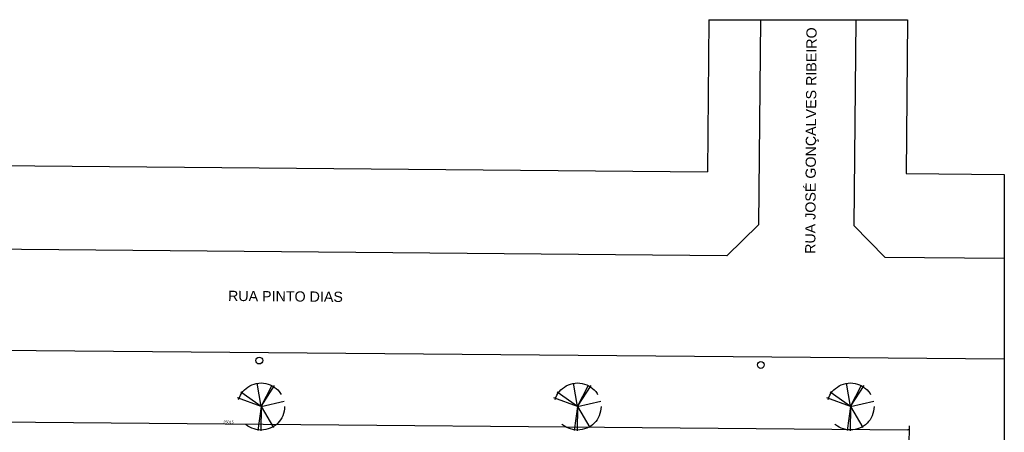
# Model space of a CAD drawing. Header units: millimetres. Extents: x -109 to 627, y -178 to 173.
# Tile 147 of 178: x 355 to 427, y -47 to -17. Entities that reach past the tile are written whole.
import ezdxf

# ---------------------------------------------------------------- set-up
doc = ezdxf.new("R2010")
doc.units = ezdxf.units.MM
doc.linetypes.add('ACAD_ISO04W100', pattern=[30, 24, -3, 0, -3])
doc.linetypes.add('TRACEJADO_P', pattern=[0.1875, 0.125, -0.0625])
for name, color, linetype in [('arvore', 74, 'Continuous'), ('BLOCOS', 3, 'Continuous'), ('FORMATO', 6, 'Continuous'), ('MEIOFIO', 2, 'Continuous')]:
    doc.layers.add(name, color=color, linetype=linetype)
doc.styles.add('GULIM', font='Gulim.ttf')
doc.styles.get("Standard").update_dxf_attribs({"font": 'arial.ttf'})
doc.dimstyles.new('GULIM-250', dxfattribs={"dimtxt": 0.2, "dimasz": 0.1, "dimexe": 0.3, "dimexo": 0, "dimgap": 0.025, "dimtad": 1, "dimdec": 0, "dimlfac": 250, "dimzin": 12, "dimdsep": 46, "dimtxsty": 'GULIM', "dimblk": 'OPEN30', "dimcen": 0, "dimclrd": 152, "dimclre": 152, "dimclrt": 152, "dimaunit": 1, "dimadec": 0, "dimazin": 0, "dimtfac": 1.875, "dimtdec": 0, "dimtmove": 2, "dimatfit": 3, "dimldrblk": 'OPEN30', "dimfxl": 0, "dimtolj": 1, "dimtzin": 12, "dimlwd": -1, "dimarcsym": 0})

# ---------------------------------------------------------------- blocks, each defined once
blk = doc.blocks.new('_Open30')
at = {"color": 0, "linetype": 'ByBlock', "lineweight": -2}
for p, q in [((-1, 0.27), (0, 0)), ((0, 0), (-1, -0.27)), ((0, 0), (-1, 0))]:
    blk.add_line(p, q, dxfattribs=at)
blk = doc.blocks.new('*D588')
at = {"color": 152, "lineweight": -2, "transparency": 16777216}
for p, q in [((319.951, -47.418), (319.964, -45.945)), ((420.008, -48.293), (420.021, -46.819))]:
    blk.add_line(p, q, dxfattribs=at)
at = {"color": 152, "transparency": 16777216}
blk.add_line((320.061, -46.246), (419.918, -47.119), dxfattribs=at)
at = {"layer": 'Defpoints', "color": 0, "transparency": 16777216}
for p in [(319.951, -47.418), (420.018, -47.119), (420.008, -48.293)]:
    blk.add_point(p, dxfattribs=at)
at = {"color": 152, "transparency": 16777216, "xscale": 0.1, "yscale": 0.1, "zscale": 0.1}
for p, rotation in [((319.962, -46.245), 179.4993539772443), ((420.018, -47.119), 359.4993539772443)]:
    blk.add_blockref('_Open30', p, dxfattribs=dict(at, rotation=rotation))
at = {"color": 152, "transparency": 16777216, "insert": (369.991, -46.557), "char_height": 0.2, "attachment_point": 5, "rotation": 359.49935, "style": 'GULIM'}
blk.add_mtext('\\A1;25015', dxfattribs=at)
blk = doc.blocks.new('A$C49980CD7')
at = {"layer": 'arvore', "linetype": 'TRACEJADO_P', "ltscale": 35}
for q in [(1.589, 3.865), (2.802, 3.692), (3.004, 3.663), (0.001, 2.654), (0.261, 3.115), (3.783, 2.394), (1.647, 0.029), (1.878, 0), (2.917, 0.26)]:
    blk.add_line((1.906, 1.961), q, dxfattribs=at)
blk.add_circle((1.906, 1.961), 1.906, dxfattribs=at)

msp = doc.modelspace()

# ---------------------------------------------------------------- linework, layer by layer
at = {"color": 1, "linetype": 'ACAD_ISO04W100', "ltscale": 15}
for p, q in [((405.293, -16.98042), (419.89282, -16.98042)), ((426.99769, -28.35292), (426.99769, -48.35369))]:
    msp.add_line(p, q, dxfattribs=at)
at = {"color": 2}
for centre in [(372.25229, -42.02954), (409.10399, -42.35155)]:
    msp.add_circle(centre, 0.25, dxfattribs=at)
at = {"layer": 'BLOCOS'}
for p, q in [((345.47617, -27.64058), (405.17665, -28.16225)), ((419.77515, -28.28981), (426.99769, -28.35292))]:
    msp.add_line(p, q, dxfattribs=at)
for points in [[(405.293, -16.98042), (405.17665, -28.16225)], [(419.89282, -16.98042), (419.77515, -28.28981)]]:
    msp.add_lwpolyline(points, dxfattribs=at)
at = {"layer": 'MEIOFIO'}
msp.add_line((313.53963, -40.9165), (426.99769, -41.90791), dxfattribs=at)
for points in [[(409.09321, -16.98042), (408.93646, -32.04525), (406.61261, -34.32503), (343.84789, -33.77658)], [(416.09262, -16.98042), (415.93523, -32.10641), (418.21121, -34.42638), (426.99769, -34.50316)]]:
    msp.add_lwpolyline(points, dxfattribs=at)

# ---------------------------------------------------------------- block references
at = {"linetype": 'Continuous', "xscale": 0.9074429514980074, "yscale": 0.9074429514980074, "zscale": 0.9074429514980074}
for p in [(370.6522, -47.18721), (393.90526, -47.18721), (413.96513, -47.18721)]:
    msp.add_blockref('A$C49980CD7', p, dxfattribs=at)

# ---------------------------------------------------------------- texts
at = {"layer": 'FORMATO', "color": 3}
for s, rotation, p in [('RUA JOSÉ GONÇALVES RIBEIRO', 89.6676903, (413.10932, -34.19435)), ('RUA PINTO DIAS', 359.4993572, (369.95026, -37.64832))]:
    msp.add_text(s, height=0.75, rotation=rotation, dxfattribs=at).set_placement(p)

# ---------------------------------------------------------------- dimensions: what is measured, and where the dimension line sits
dim = msp.add_aligned_dim(p1=(319.95125, -47.4183), p2=(420.00801, -48.29261), distance=1.17327, dimstyle='GULIM-250')
dim.commit()
dim.dimension.update_dxf_attribs({"geometry": '*D588', "text_midpoint": (369.99097, -46.55724)})

doc.saveas('drawing.dxf')
